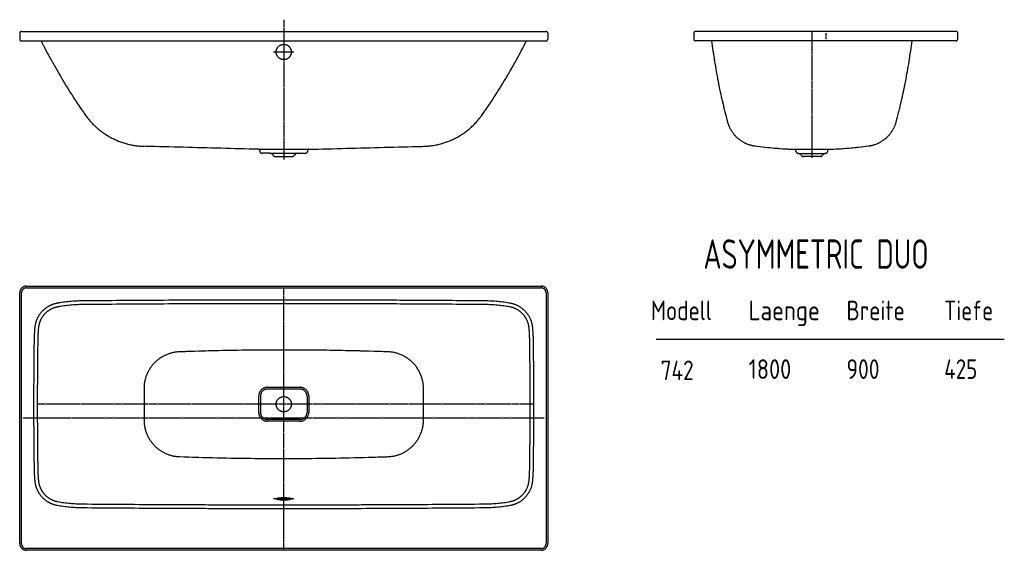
# Model space of a CAD drawing. Extents: x 34 to 3390, y 223 to 2031.
import ezdxf
from ezdxf.enums import TextEntityAlignment as Align

# ---------------------------------------------------------------- set-up
doc = ezdxf.new("R2010")
doc.units = 0
doc.header["$MEASUREMENT"] = 0
for name, pattern in [('AUSGEZOGEN', [16, 16, 0]), ('HILFSLINIE', [16, 16, 0]), ('MITTELLINIE', [13, 9.34, -1.22, 1.22, -1.22])]:
    doc.linetypes.add(name, pattern=pattern)
for name, color, linetype in [('2D-TEXT', 7, 'AUSGEZOGEN'), ('HILFSLINIE', 8, 'HILFSLINIE'), ('MITTELLINIE', 8, 'MITTELLINIE'), ('SICHTBARE_KANTE', 7, 'AUSGEZOGEN')]:
    doc.layers.add(name, color=color, linetype=linetype)
doc.styles.add('DIN-6776', font='isocp')

msp = doc.modelspace()

# ---------------------------------------------------------------- linework, layer by layer
at = {"layer": 'HILFSLINIE'}
for p, q in [((56.560379, 1117.205688), (1810.560303, 1117.205811)), ((39.560501, 246.205704), (39.560379, 1100.205688)), ((1827.560303, 1100.205811), (1827.560425, 246.205887)), ((2202.588623, 942.453796), (3389.589111, 942.453796)), ((988.919739, 772.380554), (878.200989, 772.380554)), ((854.200989, 748.380554), (854.200989, 693.030945)), ((1012.919739, 748.380554), (1012.919739, 693.030945)), ((988.919739, 669.030945), (878.200989, 669.030945)), ((1810.560425, 229.205856), (56.560501, 229.205734))]:
    msp.add_line(p, q, dxfattribs=at)
for centre, radius, start, end in [((56.560379, 1100.205688), 16.999998, 90, 180), ((1810.560303, 1100.205811), 16.999998, 0, 90), ((933.567322, -78936.789062), 80012.492188, 89.508873, 90.491119), ((177.119995, 973.535767), 92.499977, 100.285851, 174.215836), ((252.113632, 560.285034), 512.499939, 90.514671, 100.285698), ((1615.006958, 560.285156), 512.499939, 79.714317, 89.485321), ((1690.000854, 973.535889), 92.499977, 5.78416, 79.714371), ((594.981262, 931.205688), 512.499939, 174.215607, 179.197845), ((1272.139282, 931.20575), 512.499939, 0.802152, 5.78438), ((15093.55957, 728.20697), 15012.499023, 179.19783, 180.028625), ((-13226.439453, 728.204529), 15012.499023, 359.971375, 0.802171), ((582.35968, 774.238892), 124.999992, 92.038231, 179.788162), ((933.561707, -9094.571289), 10000.056641, 87.961884, 92.038132), ((1284.761108, 774.238953), 124.999992, 0.211866, 87.961761), ((15057.259766, 720.70697), 14599.999023, 179.788101, 180.211899), ((878.178284, 748.42627), 29.999998, 89.907448, 180.093597), ((878.200989, 748.380554), 23.999998, 90, 180), ((933.557373, 35009.613281), 34231.230469, 269.907379, 270.092621), ((988.942444, 748.42627), 29.999998, 359.906494, 90.092552), ((988.919739, 748.380554), 23.999998, 0, 90), ((-13190.138672, 720.704529), 14599.999023, 359.788086, 0.211903), ((-16160.188477, 720.601746), 17008.388672, 359.907104, 0.093567), ((18027.308594, 720.604675), 17008.386719, 179.906433, 180.09288), ((15093.55957, 713.20697), 15012.499023, 179.971375, 180.80217), ((-13226.439453, 713.204529), 15012.499023, 359.197845, 0.028629), ((878.178589, 692.985229), 29.999998, 179.907211, 270.092651), ((878.200989, 693.030945), 23.999998, 180, 270), ((988.942139, 692.985229), 29.999998, 269.907318, 0.092905), ((988.919739, 693.030945), 23.999998, 270, 0), ((582.35968, 667.172546), 124.999992, 180.211853, 267.961761), ((933.563354, -33568.203125), 34231.230469, 89.907387, 90.092621), ((1284.761108, 667.172607), 124.999992, 272.038239, 359.788147), ((933.559998, 10535.982422), 10000.056641, 267.961853, 272.038116), ((594.981262, 510.20575), 512.499939, 180.802185, 185.784409), ((1272.139282, 510.205811), 512.499939, 354.215607, 359.197815), ((177.119995, 467.875854), 92.499977, 185.784454, 259.714233), ((1690.000854, 467.875977), 92.499977, 280.285614, 354.215546), ((252.113632, 881.126099), 512.499939, 259.714294, 269.485321), ((1615.006958, 881.126221), 512.499939, 270.514679, 280.285675), ((933.553406, 80378.203125), 80012.492188, 269.508881, 270.49115), ((56.560501, 246.205704), 16.999998, 180, 270), ((1810.560425, 246.205887), 16.999998, 270, 0)]:
    msp.add_arc(centre, radius, start, end, dxfattribs=at)
at = {"layer": 'MITTELLINIE'}
for p, q in [((933.560364, 2030.705688), (933.560364, 1554.705688)), ((2733.560303, 1990.705688), (2733.560303, 1559.705688)), ((2781.060303, 1984.705688), (2781.060303, 1964.705688)), ((899.175354, 1920.705688), (967.945374, 1920.705688)), ((933.560425, 223.205795), (933.560303, 1123.205688)), ((1786.084839, 720.705811), (93.56044, 720.705688)), ((1821.560425, 673.205811), (45.56044, 673.205688)), ((967.945129, 398.405975), (899.175598, 398.405975))]:
    msp.add_line(p, q, dxfattribs=at)
at = {"layer": 'SICHTBARE_KANTE'}
for p, q in [((33.56044, 1984.705688), (33.56044, 1964.705688)), ((39.56044, 1990.705688), (1827.560425, 1990.705688)), ((1833.560425, 1984.705688), (1833.560425, 1964.705688)), ((2331.060303, 1984.705688), (2331.060303, 1964.705688)), ((3225.060303, 1990.705688), (2337.060303, 1990.705688)), ((3231.060303, 1964.705688), (3231.060303, 1984.705688)), ((39.56044, 1958.705688), (1827.560425, 1958.705688)), ((3225.060303, 1958.705688), (2337.060303, 1958.705688)), ((848.108826, 1589.213623), (457.172852, 1599.45105)), ((848.108826, 1589.213623), (1019.011902, 1589.213623)), ((851.31012, 1586.202271), (851.527039, 1583.721802)), ((1015.810608, 1586.202271), (1015.593689, 1583.721802)), ((1019.011902, 1589.213623), (1409.947998, 1599.45105)), ((2675.635742, 1589.121948), (2791.484131, 1589.122559)), ((2679.059814, 1583.099609), (2678.79541, 1586.112671)), ((2788.061035, 1583.101074), (2788.324219, 1586.112183)), ((885.190613, 1575.561157), (860.118347, 1575.779785)), ((885.190613, 1575.561157), (981.930115, 1575.561157)), ((904.390442, 1564.761475), (962.730286, 1564.761475)), ((981.930115, 1575.561157), (1007.00238, 1575.779785)), ((2686.747314, 1575.213501), (2780.373291, 1575.213501)), ((2762.730225, 1564.508911), (2704.390381, 1564.508911)), ((56.560379, 1123.205688), (1810.560303, 1123.205811)), ((33.560501, 246.205704), (33.560379, 1100.205688)), ((1833.560303, 1100.205811), (1833.560425, 246.205887)), ((1810.560425, 223.205856), (56.560501, 223.205734))]:
    msp.add_line(p, q, dxfattribs=at)
for points in [[(917.60675, 400.932343), (915.416809, 400.697968), (912.940247, 400.355194), (910.409973, 399.86203), (908.368958, 399.197968), (907.560364, 398.405975), (908.368958, 397.613983), (910.409973, 396.948944), (912.940247, 396.456757), (915.416809, 396.113983), (917.60675, 395.879608), (919.464661, 395.717499), (921.019348, 395.602264), (922.321594, 395.520233), (923.418274, 395.459686), (924.350403, 395.412811), (925.149719, 395.377655), (925.84259, 395.350311), (926.447571, 395.32785), (926.981262, 395.309296), (927.455872, 395.295624), (927.880188, 395.282928), (928.263, 395.273163), (928.610168, 395.264374), (928.927063, 395.256561), (929.21759, 395.250702), (929.486145, 395.244843), (929.734192, 395.240936), (929.965637, 395.23703), (930.755676, 395.224335), (931.393372, 395.217499), (932.177551, 395.209686), (933.053528, 395.20578), (934.0672, 395.20578), (935.187317, 395.211639), (936.365051, 395.224335), (937.15509, 395.23703), (937.386536, 395.240936), (937.634583, 395.244843), (937.903137, 395.250702), (938.193665, 395.256561), (938.510559, 395.264374), (938.858215, 395.273163), (939.24054, 395.282928), (939.665344, 395.295624), (940.139465, 395.309296), (940.673157, 395.32785), (941.278137, 395.350311)], [(959.560364, 398.405975), (958.75177, 399.197968), (956.710754, 399.86203), (954.180481, 400.355194), (951.703918, 400.697968), (949.513977, 400.932343), (947.656067, 401.094452), (946.101379, 401.20871), (944.799133, 401.291718), (943.702454, 401.352264), (942.770325, 401.398163), (941.971008, 401.434296), (941.278137, 401.461639), (940.673157, 401.483124), (940.139465, 401.501678), (939.664856, 401.516327), (939.24054, 401.528046), (938.857727, 401.538788), (938.510559, 401.547577), (938.193665, 401.554413), (937.903137, 401.561249), (937.634583, 401.566132), (937.386536, 401.571014), (937.15509, 401.574921), (936.365051, 401.586639), (935.727356, 401.594452), (934.943176, 401.601288), (933.964661, 401.605194), (932.950012, 401.605194), (931.805481, 401.598358), (930.926575, 401.589569), (930.181458, 401.578827), (929.21759, 401.561249), (928.927063, 401.554413), (928.610168, 401.547577), (928.263, 401.538788), (927.880188, 401.528046), (927.455383, 401.516327), (926.981262, 401.501678), (926.447571, 401.483124), (925.84259, 401.461639), (925.149719, 401.434296), (924.350403, 401.398163), (923.418274, 401.352264), (922.321594, 401.291718), (921.019348, 401.20871), (919.464661, 401.094452), (917.60675, 400.932343)], [(941.278137, 395.350311), (941.971008, 395.377655), (942.770325, 395.412811), (943.702454, 395.459686), (944.799133, 395.520233), (946.101379, 395.602264), (947.656067, 395.717499), (949.514465, 395.879608), (951.703918, 396.113983), (954.180481, 396.456757), (956.711243, 396.949921), (958.752258, 397.613983), (959.560364, 398.405975)]]:
    msp.add_lwpolyline(points, dxfattribs=at)
for centre in [(933.560364, 1920.705688), (933.560364, 720.70575)]:
    msp.add_circle(centre, 25.999998, dxfattribs=at)
for centre, radius, start, end in [((39.56044, 1984.705688), 6, 90, 180), ((1827.560425, 1984.705688), 6, 0, 90), ((2337.060303, 1984.705688), 6, 90, 180), ((3225.060303, 1984.705688), 6, 0, 90), ((39.56044, 1964.705688), 6, 180, 270), ((1895.626343, 2858.240723), 2002.714722, 206.689667, 215.096344), ((-28.505476, 2858.240723), 2002.714722, 324.903656, 333.310333), ((1827.560425, 1964.705688), 6, 270, 0), ((2337.060303, 1964.705688), 6, 180, 270), ((4379.632324, 2204.24585), 2002.70459, 187.042419, 195.08873), ((1087.488159, 2204.24585), 2002.70459, 344.911224, 352.95755), ((3225.060303, 1964.705688), 6, 270, 0), ((463.787964, 1852.064331), 252.699844, 215.096359, 268.499939), ((1403.332886, 1852.064331), 252.699844, 271.500031, 324.903625), ((2554.787842, 1712.249634), 112.699875, 195.088715, 262.610443), ((2912.332764, 1712.249634), 112.699898, 277.389404, 344.911255), ((848.022705, 1585.914795), 3.299952, 4.997649, 88.504547), ((860.194153, 1584.479614), 8.700219, 184.996964, 269.500763), ((1006.926575, 1584.479614), 8.700219, 270.499237, 355.003021), ((1019.098083, 1585.914795), 3.299952, 91.496506, 175.002426), ((2733.560303, 3090.727295), 1502.721802, 262.610626, 267.790894), ((2675.508545, 1585.825073), 3.299328, 5.000592, 87.790558), ((2687.726318, 1583.858032), 8.69979, 185.001328, 263.538727), ((2779.394287, 1583.858032), 8.699862, 276.461273, 355.008545), ((2791.611084, 1585.825073), 3.299502, 92.20504, 175.007858), ((2733.560303, 3090.727295), 1502.721313, 272.209076, 277.389343), ((885.059387, 1560.561646), 15.000024, 31.616085, 89.498749), ((904.390442, 1572.461548), 7.70013, 211.615295, 270), ((962.730286, 1572.461548), 7.700134, 270, 328.384705), ((982.06134, 1560.561646), 15.000024, 90.501244, 148.383911), ((2685.059326, 1560.308716), 15.000063, 31.616604, 83.538696), ((2704.390381, 1572.208862), 7.700012, 211.615997, 270), ((2762.730225, 1572.208862), 7.700016, 270, 328.383209), ((2782.060791, 1560.308716), 14.999825, 96.459496, 148.382904), ((56.560379, 1100.205688), 22.999998, 90, 180), ((1810.560303, 1100.205811), 22.999998, 0, 90), ((177.119995, 973.535767), 79.999992, 100.285927, 174.387726), ((252.113632, 560.285034), 499.999969, 90.491112, 100.285713), ((933.567322, -78936.789062), 79999.992188, 89.508873, 90.491135), ((1615.006958, 560.285156), 499.999969, 79.714294, 89.508881), ((1690.000854, 973.535889), 79.999992, 5.612309, 79.714371), ((595.10675, 932.460571), 499.999969, 174.387634, 179.163254), ((1272.014038, 932.460632), 499.999969, 0.836757, 5.612375), ((15093.55957, 720.70697), 14999.999023, 179.163239, 180.836761), ((-13226.439453, 720.704529), 14999.999023, 359.163208, 0.836769), ((595.10675, 508.950867), 499.999969, 180.836777, 185.612335), ((1272.014038, 508.950928), 499.999969, 354.387634, 359.163208), ((177.119995, 467.875854), 79.999992, 185.612289, 259.714233), ((1690.000854, 467.875977), 79.999992, 280.285522, 354.387726), ((252.113632, 881.126099), 499.999969, 259.714294, 269.508881), ((933.553406, 80378.203125), 79999.992188, 269.508881, 270.491119), ((1615.006958, 881.126221), 499.999969, 270.49115, 280.285675), ((56.560501, 246.205704), 22.999998, 180, 270), ((1810.560425, 246.205887), 22.999998, 270, 0)]:
    msp.add_arc(centre, radius, start, end, dxfattribs=at)

# ---------------------------------------------------------------- texts
at = {"layer": '2D-TEXT', "style": 'DIN-6776'}
for s, height, rotation, width, p, p2 in [('ASYMMETRIC DUO', 100, 0.000027, 0.746667, (2363.934814, 1182.395142), (3131.934814, 1182.395508)), ('Modell', 66.666664, 0.000031, 0.91, (2184.928467, 1007.119751), (2392.928467, 1007.119873)), ('Breite', 66.666664, 0.000032, 0.91, (2851.594482, 1007.117798), (3050.364502, 1007.11792)), ('Tiefe', 66.666664, 0.000038, 0.91, (3184.927002, 1007.117798), (3351.760254, 1007.11792)), ('Laenge', 66.666664, 0.000027, 0.91, (2518.261475, 1007.119751), (2760.928223, 1007.119873))]:
    msp.add_text(s, height=height, rotation=rotation, dxfattribs=dict(at, width=width)).set_placement(p, p2, align=Align.FIT)
at = {"layer": '2D-TEXT', "style": 'DIN-6776', "width": 0.91}
for s, p, p2 in [('1800', (2518.260498, 807.119812), (2663.427246, 807.119812)), ('900', (2851.593506, 807.117859), (2964.260254, 807.117859)), ('425', (3184.927002, 807.117859), (3297.59375, 807.117859)), ('742', (2218.18042, 803.039734), (2330.847168, 803.039734))]:
    msp.add_text(s, height=66.666664, dxfattribs=at).set_placement(p, p2, align=Align.FIT)

doc.saveas('drawing.dxf')
